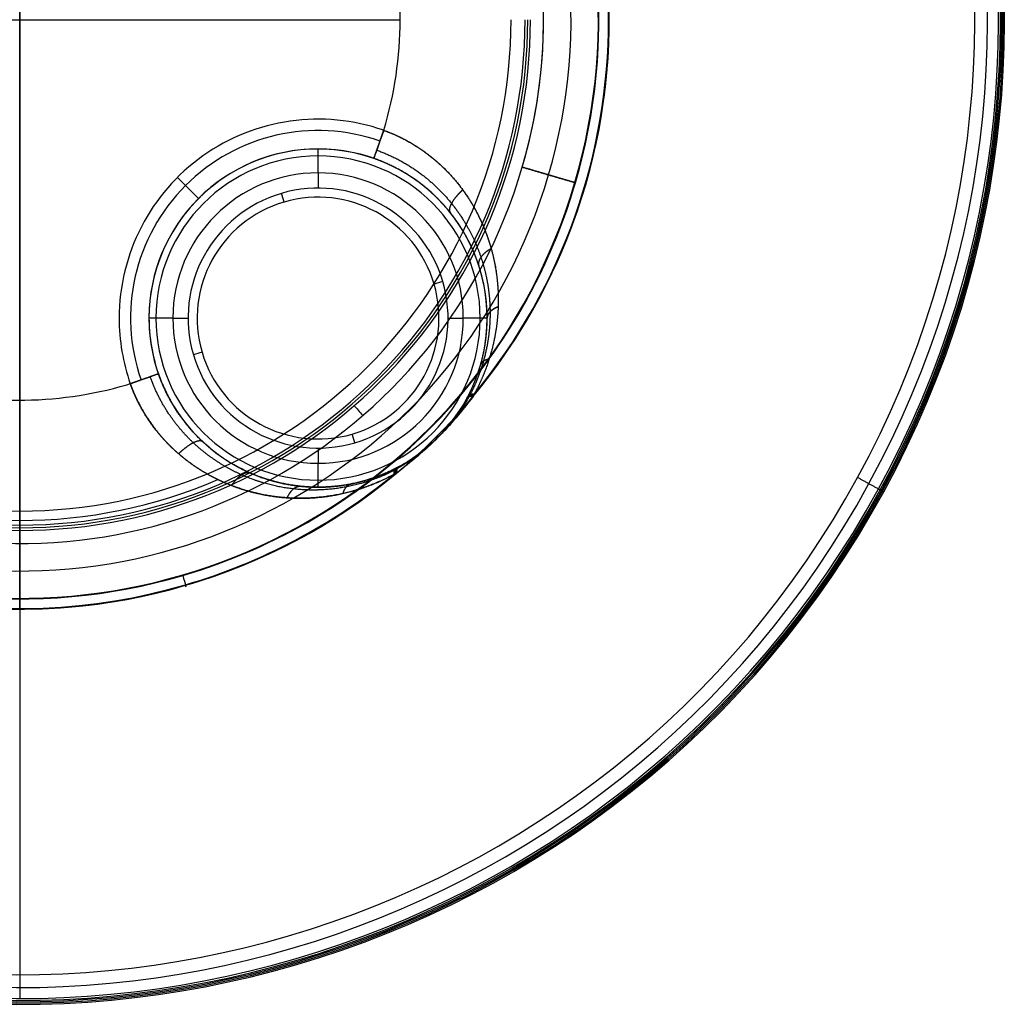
# Model space of a CAD drawing. Header units: millimetres. Extents: x -495 to 495, y -495 to 495.
# Tile 3 of 4: x 0 to 495, y -495 to 0. Entities that reach past the tile are written whole.
import ezdxf

# ---------------------------------------------------------------- set-up
doc = ezdxf.new("R2010")
doc.units = ezdxf.units.MM
doc.header["$MEASUREMENT"] = 0
doc.layers.add('IGES level 10000', color=7, linetype='Continuous', true_color=0x000000)

msp = doc.modelspace()

# ---------------------------------------------------------------- linework, layer by layer
at = {"layer": 'IGES level 10000'}
for p, q in [((0, 492, 380), (0, -492, 380)), ((0, 480, 370), (0, -480, 370)), ((0, -246.99, 360), (0, 246.99, 360)), ((0, 191.25, 300), (0, -191.25, 300)), ((-191.25, 0, 300), (191.25, 0, 300)), ((150, -77), (150, -84.66)), ((77, -150), (84.66, -150)), ((215.34, -150), (223, -150)), ((150, -215.34), (150, -223))]:
    msp.add_line(p, q, dxfattribs=at)
for centre, radius, start, end in [((0, 0, 376.54), 494.96, 61.3521, 241.3521), ((0, 0, 378.95), 494.28, 61.3521, 241.3521), ((0, 0, 374.45), 493.57, 61.3521, 241.3521), ((0, 0, 374.14), 492.92, 61.3521, 241.3521), ((0, 0, 374.14), 492.92, 61.3521, 241.3521), ((0, 0, 380), 492, 61.3521, 241.3521), ((0, 0, 380), 492, 61.3521, 241.3521), ((0, 0, 372.07), 486.46, 61.3521, 241.3521), ((0, 0, 370), 480, 61.3521, 241.3521), ((0, 0, 370), 480, 61.3521, 241.3521), ((0, 0, 376.54), 494.96, 241.3521, 61.3521), ((0, 0, 378.95), 494.28, 241.3521, 61.3521), ((0, 0, 374.45), 493.57, 241.3521, 61.3521), ((0, 0, 374.14), 492.92, 241.3521, 61.3521), ((0, 0, 374.14), 492.92, 241.3521, 61.3521), ((0, 0, 380), 492, 241.3521, 61.3521), ((0, 0, 380), 492, 241.3521, 61.3521), ((0, 0, 372.07), 486.46, 241.3521, 61.3521), ((0, 0, 370), 480, 241.3521, 61.3521), ((0, 0, 370), 480, 241.3521, 61.3521), ((0, 0, 367), 296.33, 286.3521, 106.3521), ((0, 0, 370), 291.11, 343.6479, 163.6479), ((0, 0, 370), 290.97, 343.6479, 163.6479), ((0, 0, 369.99), 290.84, 343.6479, 163.6479), ((0, 0, 369.99), 290.84, 343.6479, 163.6479), ((0, 0, 367), 296.33, 106.3521, 286.3521), ((0, 0, 369.27), 277.08, 343.6479, 163.6479), ((0, 0, 368.55), 263.31, 343.6479, 163.6479), ((0, 0, 370), 291.13, 315.0043, 44.9957), ((0, 0, 361), 296.33, 320.2702, 39.7298), ((0, 0, 361), 296.33, 320.2702, 39.7298), ((0, 0, 360.75), 296.18, 320.4031, 39.5969), ((0, 0, 360.5), 296.04, 320.5327, 39.4673), ((0, 0, 360.5), 296.04, 320.5327, 39.4673), ((0, 0, 370), 291.11, 163.6479, 343.6479), ((0, 0, 370), 290.97, 163.6479, 343.6479), ((0, 0, 369.99), 290.84, 163.6479, 343.6479), ((0, 0, 369.99), 290.84, 163.6479, 343.6479), ((0, 0, 369.27), 277.08, 163.6479, 343.6479), ((0, 0, 368.55), 263.31, 163.6479, 343.6479), ((0, 0, 368.55), 263.31, 163.6479, 343.6479), ((0, 0, 300), 191.25, 343.0995, 16.9005), ((0, 0, 300), 191.25, 343.0995, 16.9005), ((0, 0, 360), 246.99, 180, 360), ((0, 0, 360), 246.99, 180, 360), ((0, 0, 368.55), 263.31, 343.6479, 0), ((0, 0, 365.64), 256.77, 180, 0), ((0, 0, 365.64), 256.77, 180, 0), ((0, 0, 364.28), 255.41, 180, 0), ((0, 0, 362.93), 254.06, 180, 0), ((0, 0, 362.93), 254.06, 180, 0), ((150, -150, 300), 100, 70.737, 180), ((150, -150, 300), 100, 70.737, 180), ((150, -150, 298.86), 94.26, 70.737, 199.263), ((150, -150, 285), 85, 70.737, 180), ((150, -150, 285), 85, 70.737, 180), ((150, -150, 12), 85, 0, 180), ((150, -150, 170.57), 85, 0, 180), ((150, -150, 12), 85, 0, 180), ((150, -150, 3.51), 81.49, 0, 180), ((150, -150), 73, 0, 180), ((150, -150), 73, 0, 180), ((150, -150), 65.34, 106.3521, 286.3521), ((150, -150), 65.34, 106.3521, 286.3521), ((150, -150), 65.34, 286.3521, 106.3521), ((150, -150), 65.34, 286.3521, 106.3521), ((150, -150, 0.35), 60.77, 106.3521, 286.3521), ((150, -150, 0.35), 60.77, 286.3521, 106.3521), ((150, -150, 300), 100, 180, 199.263), ((150, -150, 300), 100, 180, 199.263), ((150, -150, 285), 85, 180, 199.263), ((150, -150, 12), 85, 180, 0), ((150, -150, 12), 85, 180, 0), ((150, -150, 285), 85, 180, 199.263), ((150, -150, 188), 85, 180, 0), ((150, -150, 3.51), 81.49, 180, 0), ((150, -150), 73, 180, 0), ((150, -150), 73, 180, 0), ((0, 0, 300), 191.25, 253.0995, 286.3521), ((0, 0, 300), 191.25, 253.0995, 286.3521), ((0, 0, 300), 191.25, 286.3521, 286.9005), ((0, 0, 300), 191.25, 286.3521, 286.9005), ((0, 0, 370), 291.13, 225.0043, 286.3521), ((0, 0, 370), 291.13, 286.3521, 314.9957), ((0, 0, 361), 296.33, 230.2702, 286.3521), ((0, 0, 361), 296.33, 230.2702, 286.3521), ((0, 0, 360.75), 296.18, 230.4031, 286.3521), ((0, 0, 360.5), 296.04, 230.5328, 286.3521), ((0, 0, 316.21), 251.75, 246.6792, 293.3208), ((0, 0, 360.5), 296.04, 286.3521, 309.4673), ((0, 0, 360.5), 296.04, 286.3521, 309.4673), ((0, 0, 360.75), 296.18, 286.3521, 309.5969), ((0, 0, 361), 296.33, 286.3521, 309.7298), ((0, 0, 361), 296.33, 286.3521, 309.7298)]:
    msp.add_arc(centre, radius, start, end, dxfattribs=at)
at = {"layer": 'IGES level 10000', "extrusion": (0.944014, -0.329905, 0)}
msp.add_arc((7.88, 285, 191.09), 15, 90, 180, dxfattribs=at)
at = {"layer": 'IGES level 10000', "extrusion": (1, 0, 0)}
for centre, start, end in [((-77, 12, 150), 270, 0), ((-223, 12, 150), 180, 270)]:
    msp.add_arc(centre, 12, start, end, dxfattribs=at)
at = {"layer": 'IGES level 10000', "extrusion": (0.707107, 0.707107, 0)}
msp.add_arc((-112.13, 285, 0), 15, 90, 180, dxfattribs=at)
at = {"layer": 'IGES level 10000', "extrusion": (0.281539, 0.95955, 3.85181e-06)}
msp.add_arc((-291.11, 365, 0), 5, 87, 90, dxfattribs=at)
at = {"layer": 'IGES level 10000', "extrusion": (0.28154, 0.95955, -7.93584e-06)}
msp.add_arc((-291.11, 365, 0), 5, 87, 90, dxfattribs=at)
at = {"layer": 'IGES level 10000', "extrusion": (0.95955, 0.28154, 1.48979e-06)}
msp.add_arc((-120.83, 30, 101.7), 30, 261.2479, 270, dxfattribs=at)
at = {"layer": 'IGES level 10000', "extrusion": (0.95955, 0.28154, -1.42187e-06)}
msp.add_arc((-120.83, 30, 101.7), 30, 261.2479, 270, dxfattribs=at)
at = {"layer": 'IGES level 10000', "extrusion": (-0.28154, 0.95955, 0)}
for centre, start, end in [((-167.04, 30, -186.16), 270, 278.7521), ((-36.36, 30, -186.16), 261.2479, 270)]:
    msp.add_arc(centre, 30, start, end, dxfattribs=at)
at = {"layer": 'IGES level 10000', "extrusion": (0, 1, 0)}
for centre, start, end in [((-77, 12, -150), 270, 0), ((-77, 12, -150), 270, 0), ((-223, 12, -150), 180, 270), ((-223, 12, -150), 180, 270)]:
    msp.add_arc(centre, 12, start, end, dxfattribs=at)
at = {"layer": 'IGES level 10000', "extrusion": (-0.329905, 0.944014, -2.51737e-09)}
msp.add_arc((7.88, 285, -191.09), 15, 90, 180, dxfattribs=at)
at = {"layer": 'IGES level 10000', "extrusion": (1, 7.11797e-07, 1.94258e-11)}
msp.add_arc((-191.25, 421, 0), 121, 210, 270, dxfattribs=at)
at = {"layer": 'IGES level 10000', "extrusion": (0.755717, 0.654899, 2.51645e-12)}
msp.add_arc((-263.84, 358.56, 0), 10, 45, 87, dxfattribs=at)
at = {"layer": 'IGES level 10000', "extrusion": (0.95955, 0.28154, -3.10138e-08)}
msp.add_arc((-251.5, 30, 101.7), 30, 270, 278.7521, dxfattribs=at)
at = {"layer": 'IGES level 10000', "extrusion": (0.95955, 0.28154, -3.00885e-08)}
msp.add_arc((-251.5, 30, 101.7), 30, 270, 278.7521, dxfattribs=at)
at = {"layer": 'IGES level 10000', "extrusion": (8.89825e-09, -3.03272e-08, 1)}
msp.add_arc((0, 0, 360.5), 296.04, 230.5327, 286.3521, dxfattribs=at)
at = {"layer": 'IGES level 10000', "extrusion": (0.479426, 0.877583, 0)}
msp.add_arc((-492, 377, 0), 3, 90, 252.2145, dxfattribs=at)
at = {"layer": 'IGES level 10000', "extrusion": (0.95955, 0.28154, 1.20275e-09)}
msp.add_arc((-291.13, 364, 0), 6, 90, 210, dxfattribs=at)
at = {"layer": 'IGES level 10000', "extrusion": (0.95955, 0.28154, -2.46754e-09)}
msp.add_arc((-291.13, 364, 0), 6, 90, 210, dxfattribs=at)
at = {"layer": 'IGES level 10000'}
for points, knots in [([(178.04, -69.76, 285), (178.04, -69.76, 287.36), (178.19, -69.32, 289.71), (178.5, -68.45, 291.95), (179.38, -65.92, 295.93), (180.7, -62.16, 298.61), (181.44, -60.05, 299.54), (182.21, -57.82, 300), (182.99, -55.6, 300)], [-15, -15, -15, -15, -15, -15, -7.5, -7.5, -7.5, 0, 0, 0, 0, 0, 0]), ([(182.99, -55.6, 300), (192.64, -59.03, 300), (201.74, -64.01, 301.08), (209.86, -70.31, 303.2), (221.58, -82.45, 308.06), (230.05, -96.62, 314.68), (232.91, -102.59, 317.58), (237.32, -114.27, 323.44), (239.75, -126.5, 329.83), (240.46, -132.37, 332.94), (240.72, -138.31, 336.1), (240.51, -144.31, 339.28)], [374.638496, 374.638496, 374.638496, 374.638496, 374.638496, 374.638496, 445.431191, 445.431191, 445.431191, 493.165619, 493.165619, 493.165619, 535.985041, 535.985041, 535.985041, 535.985041, 535.985041, 535.985041]), ([(182.99, -55.6, 300), (187.41, -57.17, 300), (191.71, -59.06, 300.23), (195.86, -61.27, 300.68), (204.52, -66.67, 302.12), (212.19, -73.25, 304.47), (216.03, -77.11, 305.99), (223.9, -86.33, 309.87), (230.05, -96.62, 314.68), (232.91, -102.59, 317.58), (237.32, -114.27, 323.44), (239.75, -126.5, 329.83), (240.46, -132.37, 332.94), (240.72, -138.31, 336.1), (240.51, -144.31, 339.28)], [223.366583, 223.366583, 223.366583, 223.366583, 223.366583, 223.366583, 255.79293, 255.79293, 255.79293, 294.159273, 294.159273, 294.159273, 341.893703, 341.893703, 341.893703, 384.713127, 384.713127, 384.713127, 384.713127, 384.713127, 384.713127]), ([(179.49, -65.61, 295.61), (188.35, -68.73, 295.59), (196.77, -73.12, 296.57), (204.46, -78.65, 298.52), (215.84, -89.48, 303.17), (224.44, -102.38, 309.7), (227.42, -107.85, 312.6), (232.12, -118.64, 318.5), (234.98, -130.07, 325.02), (235.91, -135.59, 328.2), (236.4, -141.18, 331.47), (236.45, -146.85, 334.76)], [374.638496, 374.638496, 374.638496, 374.638496, 374.638496, 374.638496, 445.431191, 445.431191, 445.431191, 493.165619, 493.165619, 493.165619, 535.985041, 535.985041, 535.985041, 535.985041, 535.985041, 535.985041]), ([(235, -150, 329.15), (235, -144.6, 325.58), (234.57, -139.24, 322.02), (233.73, -133.94, 318.53), (231.07, -122.91, 311.35), (226.58, -112.37, 304.76), (223.7, -107, 301.5), (217.6, -97.71, 296.1), (209.91, -89.38, 291.73), (206.17, -85.89, 290.03), (198.73, -79.94, 287.38), (190.39, -75.01, 285.76), (186.4, -72.99, 285.25), (182.27, -71.24, 285), (178.04, -69.76, 285)], [0, 0, 0, 0, 0, 0, 42.819425, 42.819425, 42.819425, 90.553854, 90.553854, 90.553854, 128.920197, 128.920197, 128.920197, 161.346545, 161.346545, 161.346545, 161.346545, 161.346545, 161.346545]), ([(235, -150, 329.15), (235, -144.6, 325.58), (234.57, -139.24, 322.02), (233.73, -133.94, 318.53), (231.07, -122.91, 311.35), (226.58, -112.37, 304.76), (223.7, -107, 301.5), (215.31, -94.22, 294.06), (203.89, -83.25, 288.6), (196.04, -77.54, 286.22), (187.27, -72.99, 285), (178.04, -69.76, 285)], [-535.985041, -535.985041, -535.985041, -535.985041, -535.985041, -535.985041, -493.165619, -493.165619, -493.165619, -445.431191, -445.431191, -445.431191, -374.638496, -374.638496, -374.638496, -374.638496, -374.638496, -374.638496]), ([(222.7, -85.54, 309.63), (221.21, -86.91, 309.25), (219.85, -88.32, 308.54), (218.68, -89.73, 307.53), (216.8, -92.44, 304.96), (215.97, -94.7, 301.55), (215.84, -95.67, 299.69), (216.01, -96.44, 297.76), (216.45, -97, 295.83)], [0, 0, 0, 0, 0, 0, 7.5, 7.5, 7.5, 15, 15, 15, 15, 15, 15]), ([(237.01, -115.05, 323.91), (235.66, -115.84, 323.26), (234.44, -116.7, 322.43), (233.38, -117.59, 321.42), (231.66, -119.41, 319.1), (230.77, -121.2, 316.34), (230.55, -122.07, 314.87), (230.56, -122.88, 313.37), (230.8, -123.62, 311.87)], [0, 0, 0, 0, 0, 0, 7.5, 7.5, 7.5, 15, 15, 15, 15, 15, 15]), ([(236.45, -146.85, 334.76), (236.49, -151.75, 337.6), (236.19, -156.69, 340.46), (235.54, -161.67, 343.31), (233.85, -170.01, 347.98), (231.02, -178.42, 352.31), (229.71, -181.78, 353.96), (228.19, -185.15, 355.51), (226.44, -188.51, 356.9)], [0, 0, 0, 0, 0, 0, 36.991244, 36.991244, 36.991244, 61.430281, 61.430281, 61.430281, 61.430281, 61.430281, 61.430281]), ([(240.51, -144.31, 339.28), (240.34, -149.49, 342.03), (239.82, -154.71, 344.78), (238.94, -159.96, 347.52), (236.86, -168.73, 351.99), (233.63, -177.57, 356.12), (232.15, -181.1, 357.7), (230.46, -184.64, 359.17), (228.54, -188.17, 360.5)], [0, 0, 0, 0, 0, 0, 36.991244, 36.991244, 36.991244, 61.430281, 61.430281, 61.430281, 61.430281, 61.430281, 61.430281]), ([(240.51, -144.31, 339.28), (240.34, -149.49, 342.03), (239.82, -154.71, 344.78), (238.94, -159.96, 347.52), (236.86, -168.73, 351.99), (233.63, -177.57, 356.12), (232.15, -181.1, 357.7), (230.46, -184.64, 359.17), (228.54, -188.17, 360.5)], [384.713127, 384.713127, 384.713127, 384.713127, 384.713127, 384.713127, 421.704371, 421.704371, 421.704371, 446.143408, 446.143408, 446.143408, 446.143408, 446.143408, 446.143408]), ([(240.51, -144.31, 339.28), (239.48, -144.72, 338.55), (238.55, -145.19, 337.72), (237.72, -145.7, 336.8), (236.32, -146.82, 334.81), (235.44, -148.06, 332.61), (235.15, -148.7, 331.47), (235, -149.35, 330.31), (235, -150, 329.15)], [0, 0, 0, 0, 0, 0, 7.5, 7.5, 7.5, 15, 15, 15, 15, 15, 15]), ([(225.28, -189.47, 353), (226.94, -186.3, 351.51), (228.4, -183.12, 349.85), (229.66, -179.95, 348.08), (232.37, -172, 343.43), (234.03, -164.1, 338.41), (234.68, -159.37, 335.33), (235, -154.67, 332.24), (235, -150, 329.15)], [-61.430281, -61.430281, -61.430281, -61.430281, -61.430281, -61.430281, -36.991244, -36.991244, -36.991244, 0, 0, 0, 0, 0, 0]), ([(225.28, -189.47, 353), (226.94, -186.3, 351.51), (228.4, -183.12, 349.85), (229.66, -179.95, 348.08), (232.37, -172, 343.43), (234.03, -164.1, 338.41), (234.68, -159.37, 335.33), (235, -154.67, 332.24), (235, -150, 329.15)], [39.837282, 39.837282, 39.837282, 39.837282, 39.837282, 39.837282, 64.276319, 64.276319, 64.276319, 101.267562, 101.267562, 101.267562, 101.267562, 101.267562, 101.267562]), ([(189.47, -225.28, 353), (189.33, -225.35, 352.94), (189.19, -225.43, 352.87), (189.05, -225.5, 352.81), (184.44, -227.87, 350.61), (179.82, -229.81, 348.07), (175.35, -231.33, 345.44), (165.75, -233.88, 339.51), (156.25, -235, 333.29), (151.17, -235.22, 329.93), (140.88, -234.9, 323.1), (130.81, -233.05, 316.49), (125.75, -231.72, 313.2), (115.43, -228.14, 306.63), (105.69, -222.88, 300.74), (100.83, -219.7, 297.9), (92.46, -213.14, 293.25), (85.07, -205.18, 289.65), (81.98, -201.34, 288.27), (77.32, -194.57, 286.44), (73.47, -187.21, 285.41), (72.09, -184.22, 285.14), (70.85, -181.16, 285), (69.76, -178.04, 285)], [252.778728, 252.778728, 252.778728, 252.778728, 252.778728, 252.778728, 253.835766, 253.835766, 253.835766, 288.327991, 288.327991, 288.327991, 328.311144, 328.311144, 328.311144, 370.077423, 370.077423, 370.077423, 415.0839, 415.0839, 415.0839, 451.668928, 451.668928, 451.668928, 475.557463, 475.557463, 475.557463, 475.557463, 475.557463, 475.557463]), ([(69.76, -178.04, 285), (72.51, -185.93, 285), (76.24, -193.47, 285.89), (80.83, -200.4, 287.63), (90.01, -211.22, 291.89), (100.83, -219.7, 297.9), (105.69, -222.88, 300.74), (115.43, -228.14, 306.63), (125.75, -231.72, 313.2), (130.81, -233.05, 316.49), (140.88, -234.9, 323.1), (151.17, -235.22, 329.93), (156.25, -235, 333.29), (165.89, -233.87, 339.6), (175.63, -231.26, 345.6), (180.23, -229.67, 348.31), (184.86, -227.7, 350.83), (189.47, -225.28, 353)], [106.745358, 106.745358, 106.745358, 106.745358, 106.745358, 106.745358, 167.218936, 167.218936, 167.218936, 212.225416, 212.225416, 212.225416, 253.991697, 253.991697, 253.991697, 293.974852, 293.974852, 293.974852, 329.524119, 329.524119, 329.524119, 329.524119, 329.524119, 329.524119]), ([(55.6, -182.99, 300), (56.75, -186.25, 300), (58.09, -189.44, 300.12), (59.59, -192.55, 300.37), (63.79, -200.21, 301.28), (68.93, -207.21, 302.91), (72.33, -211.17, 304.14), (80.51, -219.35, 307.34), (89.79, -226.02, 311.48), (95.18, -229.22, 314), (105.98, -234.46, 319.25), (117.41, -237.91, 325.09), (123.03, -239.15, 328.01), (134.19, -240.75, 333.9), (145.61, -240.7, 339.97), (151.24, -240.28, 342.96), (161.79, -238.72, 348.5), (172.46, -235.61, 353.77), (177.43, -233.8, 356.12), (182.57, -231.53, 358.37), (187.72, -228.79, 360.33), (187.87, -228.7, 360.38), (188.02, -228.62, 360.44), (188.17, -228.54, 360.5)], [14.999995, 14.999995, 14.999995, 14.999995, 14.999995, 14.999995, 38.888527, 38.888527, 38.888527, 75.473555, 75.473555, 75.473555, 120.480032, 120.480032, 120.480032, 162.246311, 162.246311, 162.246311, 202.229464, 202.229464, 202.229464, 236.721689, 236.721689, 236.721689, 237.778728, 237.778728, 237.778728, 237.778728, 237.778728, 237.778728]), ([(188.17, -228.54, 360.5), (183.03, -231.33, 358.57), (177.88, -233.64, 356.33), (172.76, -235.52, 353.92), (161.94, -238.7, 348.58), (151.24, -240.28, 342.96), (145.61, -240.7, 339.97), (134.19, -240.75, 333.9), (123.03, -239.15, 328.01), (117.41, -237.91, 325.09), (105.98, -234.46, 319.25), (95.18, -229.22, 314), (89.79, -226.02, 311.48), (80.51, -219.35, 307.34), (72.33, -211.17, 304.14), (68.93, -207.21, 302.91), (63.79, -200.21, 301.28), (59.59, -192.55, 300.37), (58.09, -189.44, 300.12), (56.75, -186.25, 300), (55.6, -182.99, 300)], [127.361652, 127.361652, 127.361652, 127.361652, 127.361652, 127.361652, 162.910916, 162.910916, 162.910916, 202.89407, 202.89407, 202.89407, 244.66035, 244.66035, 244.66035, 289.666828, 289.666828, 289.666828, 326.251857, 326.251857, 326.251857, 350.140403, 350.140403, 350.140403, 350.140403, 350.140403, 350.140403]), ([(188.51, -226.44, 356.9), (183.62, -228.98, 354.87), (178.72, -231.04, 352.52), (173.85, -232.69, 350), (163.55, -235.38, 344.41), (153.4, -236.5, 338.57), (148.07, -236.69, 335.47), (137.29, -236.26, 329.19), (126.83, -234.25, 323.16), (121.58, -232.83, 320.18), (110.97, -229.04, 314.26), (101.06, -223.6, 309.03), (96.15, -220.34, 306.54), (85.32, -211.75, 301.32), (76.31, -201.05, 297.73), (71.86, -194.3, 296.3), (68.27, -187.06, 295.59), (65.61, -179.49, 295.61)], [127.361652, 127.361652, 127.361652, 127.361652, 127.361652, 127.361652, 162.910915, 162.910915, 162.910915, 202.894068, 202.894068, 202.894068, 244.660347, 244.660347, 244.660347, 289.666824, 289.666824, 289.666824, 350.14039, 350.14039, 350.14039, 350.14039, 350.14039, 350.14039]), ([(210.1, -210.1, 364), (210.14, -210.07, 363.99), (210.18, -210.03, 363.99), (210.21, -209.99, 363.98), (214.07, -206.13, 363.36), (217.78, -202.12, 362.74), (221.31, -198.01, 362.14), (224.68, -193.77, 361.56), (227.9, -189.4, 361)], [0, 0, 0, 0, 0, 0, 0.360374, 0.360374, 0.360374, 37.907525, 37.907525, 37.907525, 37.907525, 37.907525, 37.907525]), ([(224.7, -190.55, 353.5), (222.37, -194.85, 355.44), (219.74, -198.96, 357.49), (216.84, -202.85, 359.61), (213.64, -206.55, 361.77), (210.2, -210.01, 363.94), (210.17, -210.04, 363.96), (210.14, -210.07, 363.98), (210.1, -210.1, 364)], [52.907525, 52.907525, 52.907525, 52.907525, 52.907525, 52.907525, 90.454677, 90.454677, 90.454677, 90.815051, 90.815051, 90.815051, 90.815051, 90.815051, 90.815051]), ([(79.89, -218.2, 307.2), (81.4, -216.73, 306.89), (82.95, -215.39, 306.23), (84.48, -214.23, 305.22), (87.38, -212.36, 302.61), (89.71, -211.54, 299.08), (90.68, -211.42, 297.14), (91.42, -211.59, 295.11), (91.89, -212.04, 293.09)], [0, 0, 0, 0, 0, 0, 7.5, 7.5, 7.5, 15, 15, 15, 15, 15, 15]), ([(106.55, -234.18, 319.6), (107.48, -232.76, 319.01), (108.48, -231.47, 318.2), (109.5, -230.36, 317.18), (111.56, -228.57, 314.78), (113.5, -227.69, 311.83), (114.41, -227.5, 310.27), (115.23, -227.57, 308.65), (115.95, -227.88, 307.03)], [0, 0, 0, 0, 0, 0, 7.5, 7.5, 7.5, 15, 15, 15, 15, 15, 15]), ([(134.5, -240.35, 334.08), (135.02, -239.21, 333.36), (135.61, -238.17, 332.51), (136.24, -237.26, 331.56), (137.58, -235.73, 329.46), (139.01, -234.84, 327.07), (139.73, -234.57, 325.83), (140.45, -234.47, 324.57), (141.16, -234.54, 323.3)], [0, 0, 0, 0, 0, 0, 7.5, 7.5, 7.5, 15, 15, 15, 15, 15, 15]), ([(162.6, -238.16, 348.83), (162.83, -237.35, 348.11), (163.11, -236.61, 347.32), (163.43, -235.94, 346.48), (164.15, -234.79, 344.72), (165.02, -233.99, 342.82), (165.48, -233.69, 341.85), (165.97, -233.49, 340.87), (166.48, -233.39, 339.88)], [0, 0, 0, 0, 0, 0, 7.5, 7.5, 7.5, 15, 15, 15, 15, 15, 15])]:
    msp.add_open_spline(points, degree=5, knots=knots, dxfattribs=at)
for points, degree in [([(150, -65, 285), (150, -65, 148.5), (150, -65, 12)], 2), ([(279.08, -81.88, 369.99), (265.87, -78.01, 369.27), (252.66, -74.13, 368.55)], 2), ([(252.66, -74.13, 368.55), (265.87, -78.01, 369.27), (279.08, -81.88, 369.99)], 2), ([(235, -150, 329.15), (235, -148.7, 331.47), (235.59, -147.4, 333.79), (236.77, -146.18, 335.95), (238.45, -145.13, 337.81), (240.51, -144.31, 339.28)], 5), ([(65, -150, 285), (65, -150, 148.5), (65, -150, 12)], 2), ([(65, -150, 12), (65, -150, 148.5), (65, -150, 285)], 2), ([(235, -150, 12), (235, -150, 170.57), (235, -150, 329.15)], 2), ([(235, -150, 329.15), (235, -150, 170.57), (235, -150, 12)], 2), ([(236.02, -170.54, 352.78), (234.59, -170.86, 351.36), (233.39, -171.35, 349.74), (232.49, -171.99, 347.98), (231.9, -172.76, 346.15), (231.65, -173.63, 344.32)], 5), ([(69.76, -178.04, 285), (69.76, -178.04, 289.71), (68.02, -178.65, 294.43), (64.5, -179.88, 298.15), (60.05, -181.44, 300), (55.6, -182.99, 300)], 5), ([(227.9, -189.4, 361), (222.49, -196.75, 361.93), (216.54, -203.67, 362.97), (210.1, -210.1, 364)], 3), ([(225.84, -189.67, 357.4), (221.49, -197.13, 359.35), (216.2, -204.01, 361.68), (210.1, -210.1, 364)], 3), ([(210.1, -210.1, 364), (214.41, -205.79, 361.29), (218.31, -201.07, 358.58), (221.76, -195.98, 355.95), (224.7, -190.55, 353.5)], 4), ([(227.9, -189.4, 361), (226.91, -189.38, 359.66), (226.07, -189.49, 358.2), (225.42, -189.72, 356.66), (224.96, -190.08, 355.08), (224.7, -190.55, 353.5)], 5), ([(227.9, -189.4, 361), (226.66, -189.38, 359.32), (225.68, -189.56, 357.45), (225.02, -189.96, 355.48), (224.7, -190.55, 353.5)], 4), ([(224.7, -190.55, 353.5), (224.82, -190.33, 353.4), (224.94, -190.12, 353.3), (225.05, -189.9, 353.2), (225.17, -189.68, 353.1), (225.28, -189.47, 353)], 5), ([(224.7, -190.55, 353.5), (224.9, -190.19, 353.34), (225.09, -189.83, 353.17), (225.28, -189.47, 353)], 3), ([(228.22, -188.79, 360.75), (227.22, -188.78, 359.41), (226.38, -188.9, 357.95), (225.72, -189.15, 356.41), (225.25, -189.53, 354.83), (225, -190.01, 353.25)], 5), ([(228.54, -188.17, 360.5), (227.53, -188.18, 359.16), (226.68, -188.32, 357.7), (226.01, -188.58, 356.16), (225.54, -188.97, 354.58), (225.28, -189.47, 353)], 5), ([(225.28, -189.47, 353), (225.54, -188.97, 354.58), (226.01, -188.58, 356.16), (226.68, -188.32, 357.7), (227.53, -188.18, 359.16), (228.54, -188.17, 360.5)], 5), ([(226.44, -188.51, 356.9), (226.32, -188.74, 357), (226.2, -188.98, 357.1), (226.08, -189.21, 357.2), (225.96, -189.44, 357.3), (225.84, -189.67, 357.4)], 5), ([(228.54, -188.17, 360.5), (228.41, -188.42, 360.6), (228.29, -188.67, 360.7), (228.16, -188.91, 360.8), (228.03, -189.16, 360.9), (227.9, -189.4, 361)], 5), ([(228.54, -188.17, 360.5), (228.33, -188.58, 360.67), (228.11, -188.99, 360.84), (227.9, -189.4, 361)], 3), ([(218.98, -200.22, 361.52), (218.83, -200.29, 361.14), (218.69, -200.36, 360.76), (218.56, -200.44, 360.37), (218.44, -200.52, 359.98), (218.33, -200.62, 359.59)], 5), ([(205.85, -205.88, 370), (205.85, -205.87, 370), (205.86, -205.86, 370)], 2), ([(205.86, -205.86, 370), (205.87, -205.85, 370), (205.88, -205.85, 370)], 2), ([(210.1, -210.1, 364), (203.67, -216.54, 362.97), (196.75, -222.49, 361.94), (189.4, -227.9, 361)], 3), ([(210.1, -210.1, 364), (203.67, -216.54, 362.97), (196.75, -222.49, 361.93), (189.4, -227.9, 361)], 3), ([(210.1, -210.1, 364), (204.01, -216.2, 361.68), (197.13, -221.49, 359.35), (189.67, -225.84, 357.4)], 3), ([(190.55, -224.7, 353.5), (197.79, -220.77, 356.77), (204.36, -215.85, 360.39), (210.1, -210.1, 364)], 3), ([(190.55, -224.7, 353.5), (195.98, -221.76, 355.95), (201.07, -218.31, 358.58), (205.79, -214.41, 361.29), (210.1, -210.1, 364)], 4), ([(200.22, -218.98, 361.52), (200.29, -218.83, 361.14), (200.36, -218.69, 360.76), (200.44, -218.56, 360.37), (200.52, -218.44, 359.98), (200.62, -218.33, 359.59)], 5), ([(188.17, -228.54, 360.5), (188.18, -227.53, 359.16), (188.32, -226.68, 357.7), (188.58, -226.01, 356.16), (188.97, -225.54, 354.58), (189.47, -225.28, 353)], 5), ([(188.17, -228.54, 360.5), (188.18, -227.28, 358.82), (188.41, -226.28, 356.95), (188.85, -225.61, 354.98), (189.47, -225.28, 353)], 4), ([(189.67, -225.84, 357.4), (189.44, -225.96, 357.3), (189.21, -226.08, 357.2), (188.98, -226.2, 357.1), (188.74, -226.32, 357), (188.51, -226.44, 356.9)], 5), ([(188.79, -228.22, 360.75), (188.78, -227.22, 359.41), (188.9, -226.38, 357.95), (189.15, -225.72, 356.41), (189.53, -225.25, 354.83), (190.01, -225, 353.25)], 5), ([(189.4, -227.9, 361), (189.38, -226.91, 359.66), (189.49, -226.07, 358.2), (189.72, -225.42, 356.66), (190.08, -224.96, 355.08), (190.55, -224.7, 353.5)], 5), ([(190.55, -224.7, 353.5), (190.08, -224.96, 355.08), (189.72, -225.42, 356.66), (189.49, -226.07, 358.2), (189.38, -226.91, 359.66), (189.4, -227.9, 361)], 5), ([(189.47, -225.28, 353), (189.68, -225.17, 353.1), (189.9, -225.05, 353.2), (190.12, -224.94, 353.3), (190.33, -224.82, 353.4), (190.55, -224.7, 353.5)], 5), ([(189.47, -225.28, 353), (189.83, -225.09, 353.17), (190.19, -224.9, 353.34), (190.55, -224.7, 353.5)], 3), ([(189.4, -227.9, 361), (189.16, -228.03, 360.9), (188.91, -228.16, 360.8), (188.67, -228.29, 360.7), (188.42, -228.41, 360.6), (188.17, -228.54, 360.5)], 5), ([(189.4, -227.9, 361), (188.99, -228.11, 360.84), (188.58, -228.33, 360.67), (188.17, -228.54, 360.5)], 3), ([(421.24, -230.12, 370), (426.91, -233.22, 372.07), (432.57, -236.32, 374.14)], 2), ([(150, -235, 329.15), (150, -235, 170.57), (150, -235, 12)], 2), ([(139.17, -261.29, 360.5), (139.24, -261.42, 360.75), (139.3, -261.54, 361)], 2), ([(83.35, -284.06, 360.5), (83.39, -284.2, 360.75), (83.43, -284.34, 361)], 2), ([(83.43, -284.34, 361), (83.39, -284.2, 360.75), (83.35, -284.06, 360.5)], 2)]:
    msp.add_open_spline(points, degree=degree, dxfattribs=at)

doc.saveas('drawing.dxf')
